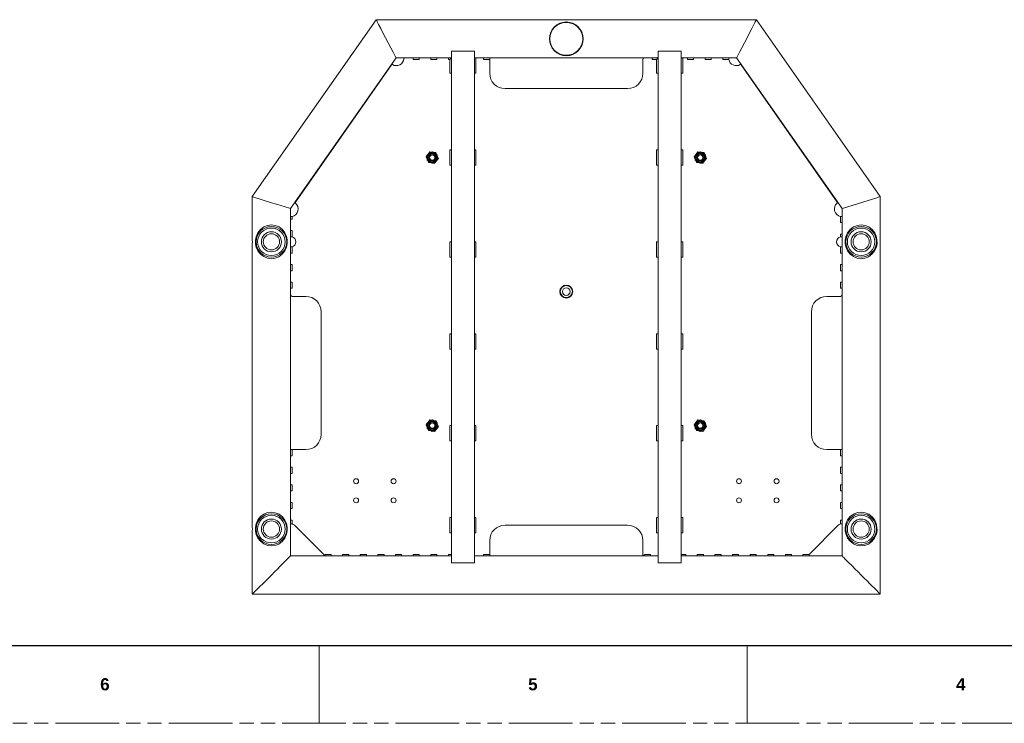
# Model space of a CAD drawing. Header units: millimetres. Extents: x 3925 to 5043, y -86 to 778.
# Tile 37 of 159: x 4246 to 4568, y -86 to 144. Entities that reach past the tile are written whole.
import ezdxf

# ---------------------------------------------------------------- set-up
doc = ezdxf.new("R2010")
doc.units = ezdxf.units.MM
doc.header["$LTSCALE"] = 46.255
doc.linetypes.add('PHANTOM', pattern=[0.8, 0.45, -0.05, 0.1, -0.05, 0.1, -0.05])
doc.layers.get('0').update_dxf_attribs({"linetype": 'CONTINUOUS'})
doc.layers.add('140-155102-0DXF_CONTINUOUS_LINE', color=7, linetype='CONTINUOUS')
doc.styles.add('SLDTEXTSTYLE0', font='arialbd.ttf', dxfattribs={"height": 5.5})

msp = doc.modelspace()

# ---------------------------------------------------------------- linework, layer by layer
at = {"color": 7, "linetype": 'Continuous', "lineweight": 30}
msp.add_line((3937.6114, -60.6394), (5029.8114, -60.6394), dxfattribs=at)
at = {"color": 7, "linetype": 'Continuous', "lineweight": 0}
for p, q in [((4344.0114, -60.6394), (4344.0114, -86.0394)), ((4483.7114, -60.6394), (4483.7114, -86.0394))]:
    msp.add_line(p, q, dxfattribs=at)
at = {"color": 7, "linetype": 'PHANTOM', "lineweight": 0}
msp.add_line((3924.9114, -86.0394), (5042.5114, -86.0394), dxfattribs=at)
at = {"layer": '140-155102-0DXF_CONTINUOUS_LINE', "color": 7, "linetype": 'Continuous', "lineweight": 0}
for p, q in [((4362.6458, 143.6136), (4322.2206, 85.8804)), ((4362.6458, 143.6136), (4362.841, 143.2386)), ((4486.7954, 143.6136), (4362.6458, 143.6136)), ((4362.841, 143.2386), (4363.0222, 142.8905)), ((4486.6002, 143.2386), (4486.419, 142.8905)), ((4486.7954, 143.6136), (4486.6002, 143.2386)), ((4527.2206, 85.8804), (4486.7954, 143.6136)), ((4387.2206, -33.6255), (4387.2206, 133.354)), ((4387.2206, 133.354), (4394.7206, 133.354)), ((4394.7206, 133.354), (4394.7206, -33.6255)), ((4454.7206, -33.6255), (4454.7206, 133.354)), ((4454.7206, 133.354), (4462.2206, 133.354)), ((4462.2206, 133.354), (4462.2206, -33.6255)), ((4334.7206, 81.9392), (4369.1529, 131.1136)), ((4336.2914, 84.0865), (4367.6498, 128.8709)), ((4369.0466, 131.3177), (4369.1529, 131.1136)), ((4369.1529, 131.1136), (4371.9592, 131.1136)), ((4374.7204, 131.1142), (4371.9592, 131.1142)), ((4374.7204, 131.1553), (4374.7204, 130.6272)), ((4374.7204, 131.1553), (4376.7204, 131.1553)), ((4374.7204, 130.6272), (4376.7204, 130.6272)), ((4376.7204, 130.6272), (4376.7204, 131.1553)), ((4380.4704, 131.1142), (4376.7204, 131.1142)), ((4380.4704, 131.1553), (4380.4704, 130.6272)), ((4380.4704, 131.1553), (4382.4704, 131.1553)), ((4380.4704, 130.6272), (4382.4704, 130.6272)), ((4382.4704, 130.6272), (4382.4704, 131.1553)), ((4386.2204, 131.1142), (4382.4704, 131.1142)), ((4386.2204, 131.1553), (4386.2204, 130.6272)), ((4386.2204, 131.1553), (4387.2206, 131.1553)), ((4386.2204, 130.6272), (4386.7206, 130.6272)), ((4386.7206, 130.6272), (4387.1544, 131.1142)), ((4386.7206, 130.6272), (4386.7206, 126.1127)), ((4387.2206, 131.1142), (4387.1544, 131.1142)), ((4397.7204, 131.1142), (4394.7206, 131.1142)), ((4395.2206, 126.1127), (4395.2206, 131.1142)), ((4397.7204, 131.1553), (4397.7204, 130.6272)), ((4399.7204, 131.1553), (4397.7204, 131.1553)), ((4397.7204, 130.6272), (4399.7206, 130.6272)), ((4399.7204, 130.6272), (4399.7204, 131.1553)), ((4399.7204, 131.1136), (4450.2206, 131.1136)), ((4399.7206, 126.1142), (4399.7206, 130.6142)), ((4449.7206, 130.6142), (4449.7206, 126.1142)), ((4452.7685, 131.1142), (4450.2206, 131.1142)), ((4452.7685, 131.1553), (4452.7685, 130.6272)), ((4452.7685, 131.1553), (4454.7206, 131.1553)), ((4452.7685, 130.6272), (4454.2206, 130.6272)), ((4454.2206, 130.6272), (4454.6544, 131.1142)), ((4454.2206, 130.6272), (4454.2206, 126.1127)), ((4454.7206, 131.1142), (4454.6544, 131.1142)), ((4464.2685, 131.1142), (4462.2206, 131.1142)), ((4462.7206, 126.1127), (4462.7206, 131.1142)), ((4464.2685, 131.1553), (4464.2685, 130.6272)), ((4464.2685, 131.1553), (4466.2685, 131.1553)), ((4464.2685, 130.6272), (4466.2685, 130.6272)), ((4466.2685, 130.6272), (4466.2685, 131.1553)), ((4470.0185, 131.1142), (4466.2685, 131.1142)), ((4470.0185, 131.1553), (4470.0185, 130.6272)), ((4470.0185, 131.1553), (4472.0185, 131.1553)), ((4470.0185, 130.6272), (4472.0185, 130.6272)), ((4472.0185, 130.6272), (4472.0185, 131.1553)), ((4475.7685, 131.1142), (4472.0185, 131.1142)), ((4475.7685, 131.1553), (4475.7685, 130.6272)), ((4477.7685, 131.1553), (4475.7685, 131.1553)), ((4475.7685, 130.6272), (4477.7685, 130.6272)), ((4477.7685, 130.6272), (4477.7685, 131.1553)), ((4477.7685, 131.1136), (4480.2883, 131.1136)), ((4480.3946, 131.3177), (4480.2883, 131.1136)), ((4480.2883, 131.1136), (4514.7206, 81.9392)), ((4481.7914, 128.8709), (4513.1498, 84.0865)), ((4386.7206, 126.1127), (4387.2206, 126.1127)), ((4394.7206, 126.1127), (4395.2206, 126.1127)), ((4454.2206, 126.1127), (4454.7206, 126.1127)), ((4462.2206, 126.1127), (4462.7206, 126.1127)), ((4444.7206, 121.1142), (4404.7206, 121.1142)), ((4379.3694, 99.5924), (4381.0171, 100.49)), ((4379.6194, 99.7286), (4380.1867, 100.4767)), ((4380.1867, 100.4767), (4380.8414, 100.3943)), ((4381.0171, 100.49), (4382.6184, 99.5118)), ((4381.2601, 100.3416), (4382.1916, 100.2243)), ((4382.1916, 100.2243), (4382.4476, 99.6162)), ((4386.7206, 101.1127), (4386.7206, 96.1127)), ((4387.2206, 101.1127), (4386.7206, 101.1127)), ((4395.2206, 101.1127), (4394.7206, 101.1127)), ((4395.2206, 96.1127), (4395.2206, 101.1127)), ((4454.2206, 101.1127), (4454.2206, 96.1127)), ((4454.7206, 101.1127), (4454.2206, 101.1127)), ((4462.7206, 101.1127), (4462.2206, 101.1127)), ((4462.7206, 96.1127), (4462.7206, 101.1127)), ((4466.8694, 99.5924), (4468.5171, 100.49)), ((4467.1194, 99.7286), (4467.6867, 100.4767)), ((4467.6867, 100.4767), (4468.3414, 100.3943)), ((4468.5171, 100.49), (4470.1184, 99.5118)), ((4468.7601, 100.3416), (4469.6916, 100.2243)), ((4469.6916, 100.2243), (4469.9476, 99.6162)), ((4378.9657, 98.8666), (4379.3644, 99.3923)), ((4379.3299, 98.0013), (4378.9657, 98.8666)), ((4379.3228, 97.7166), (4379.3694, 99.5924)), ((4380.9241, 96.7384), (4379.3228, 97.7166)), ((4379.7496, 97.0041), (4379.4936, 97.6123)), ((4380.6811, 96.8868), (4379.7496, 97.0041)), ((4382.5718, 97.636), (4380.9241, 96.7384)), ((4381.7545, 96.7517), (4381.0998, 96.8341)), ((4382.3218, 97.4998), (4381.7545, 96.7517)), ((4382.6184, 99.5118), (4382.5718, 97.636)), ((4382.9755, 98.3618), (4382.5768, 97.8361)), ((4382.6113, 99.2272), (4382.9755, 98.3618)), ((4466.4657, 98.8666), (4466.8644, 99.3923)), ((4466.8299, 98.0013), (4466.4657, 98.8666)), ((4466.8228, 97.7166), (4466.8694, 99.5924)), ((4468.4241, 96.7384), (4466.8228, 97.7166)), ((4467.2496, 97.0041), (4466.9936, 97.6123)), ((4468.1811, 96.8868), (4467.2496, 97.0041)), ((4470.0718, 97.636), (4468.4241, 96.7384)), ((4469.2545, 96.7517), (4468.5998, 96.8341)), ((4469.8218, 97.4998), (4469.2545, 96.7517)), ((4470.1184, 99.5118), (4470.0718, 97.636)), ((4470.4755, 98.3618), (4470.0768, 97.8361)), ((4470.1113, 99.2272), (4470.4755, 98.3618)), ((4386.7206, 96.1127), (4387.2206, 96.1127)), ((4394.7206, 96.1127), (4395.2206, 96.1127)), ((4454.2206, 96.1127), (4454.7206, 96.1127)), ((4462.2206, 96.1127), (4462.7206, 96.1127)), ((4322.2206, 85.8804), (4322.2206, 71.776)), ((4322.4288, 85.8148), (4322.2206, 85.8804)), ((4328.5425, 83.8872), (4322.4288, 85.8148)), ((4330.1794, 83.3712), (4328.5425, 83.8872)), ((4526.4194, 85.6278), (4514.9289, 82.0049)), ((4526.8456, 85.7622), (4526.4194, 85.6278)), ((4527.2206, 85.8804), (4526.8456, 85.7622)), ((4527.2206, 85.8804), (4527.2206, 71.776)), ((4334.3456, 82.0575), (4330.1794, 83.3712)), ((4334.7206, 81.9392), (4334.3456, 82.0575)), ((4334.7206, 79.3909), (4334.7206, 81.9392)), ((4514.9289, 82.0049), (4514.7206, 81.9392)), ((4514.7206, 79.3909), (4514.7206, 81.9392)), ((4334.679, 79.3909), (4334.679, 78.5447)), ((4335.207, 79.3909), (4334.679, 79.3909)), ((4334.679, 78.5447), (4335.207, 78.5447)), ((4334.7206, 78.5447), (4334.7206, 74.7947)), ((4335.207, 78.5447), (4335.207, 79.3909)), ((4514.7622, 79.3909), (4514.2342, 79.3909)), ((4514.2342, 79.3909), (4514.2342, 77.3909)), ((4514.2342, 77.3909), (4514.7622, 77.3909)), ((4514.7206, 73.6409), (4514.7206, 77.3909)), ((4514.7622, 77.3909), (4514.7622, 79.3909)), ((4325.9993, 75.9744), (4324.9033, 75.1601)), ((4327.2451, 76.464), (4325.9993, 75.9744)), ((4328.4978, 76.6137), (4327.2451, 76.464)), ((4329.7432, 76.4521), (4328.4978, 76.6137)), ((4334.679, 74.7947), (4334.679, 72.7947)), ((4335.207, 74.7947), (4334.679, 74.7947)), ((4335.207, 72.7947), (4335.207, 74.7947)), ((4522.2432, 76.4521), (4520.9978, 76.6137)), ((4523.4514, 75.9692), (4522.2432, 76.4521)), ((4524.5619, 75.1368), (4523.4514, 75.9692)), ((4525.3971, 74.065), (4524.5619, 75.1368)), ((4322.2206, 71.7761), (4322.2273, 71.7101)), ((4323.4987, 72.793), (4323.6685, 72.5063)), ((4333.6535, 70.5928), (4333.6412, 71.7658)), ((4334.679, 72.7947), (4335.207, 72.7947)), ((4334.7206, 69.4326), (4334.7206, 72.7947)), ((4386.7206, 71.1127), (4386.7206, 66.1127)), ((4387.2206, 71.1127), (4386.7206, 71.1127)), ((4395.2206, 71.1127), (4394.7206, 71.1127)), ((4395.2206, 66.1127), (4395.2206, 71.1127)), ((4454.7206, 71.1127), (4454.2206, 71.1127)), ((4454.2206, 71.1127), (4454.2206, 66.1127)), ((4462.7206, 71.1127), (4462.2206, 71.1127)), ((4462.7206, 66.1127), (4462.7206, 71.1127)), ((4514.7622, 73.6409), (4514.2342, 73.6409)), ((4514.2342, 73.6409), (4514.2342, 72.7947)), ((4514.2342, 72.7947), (4514.7622, 72.7947)), ((4514.7206, 71.7761), (4514.7206, 72.7947)), ((4514.7206, 71.7761), (4514.7273, 71.7101)), ((4514.7622, 72.7947), (4514.7622, 73.6409)), ((4515.9987, 72.793), (4515.7862, 71.617)), ((4515.7862, 71.617), (4515.8013, 70.4495)), ((4516.1685, 72.5063), (4515.9987, 72.793)), ((4527.2103, 71.6656), (4527.2139, 71.7101)), ((4527.2139, 71.7101), (4527.2206, 71.7761)), ((4322.2273, 70.5171), (4322.2206, 70.4511)), ((4322.2206, 70.4512), (4322.2206, -21.974)), ((4322.2309, 70.5617), (4322.2273, 70.5171)), ((4324.0375, 68.1735), (4324.8607, 67.1089)), ((4333.2672, 69.7022), (4333.4362, 69.4127)), ((4333.4362, 69.4127), (4333.6535, 70.5928)), ((4334.679, 69.4326), (4334.679, 67.4326)), ((4335.207, 69.4326), (4334.679, 69.4326)), ((4335.207, 67.4326), (4335.207, 69.4326)), ((4514.7622, 69.4326), (4514.2342, 69.4326)), ((4514.2342, 69.4326), (4514.2342, 67.4326)), ((4514.7273, 70.5171), (4514.7206, 70.4511)), ((4514.7206, 69.4326), (4514.7206, 70.4511)), ((4514.7309, 70.5618), (4514.7273, 70.5171)), ((4514.7622, 67.4326), (4514.7622, 69.4326)), ((4525.9362, 69.4127), (4525.7672, 69.7022)), ((4527.2206, 70.4511), (4527.2139, 70.5171)), ((4527.2206, 70.4512), (4527.2206, -21.974)), ((4324.8607, 67.1089), (4325.9628, 66.2731)), ((4325.9628, 66.2731), (4327.1709, 65.7823)), ((4327.1709, 65.7823), (4328.4183, 65.6139)), ((4334.679, 67.4326), (4335.207, 67.4326)), ((4334.7206, 67.4326), (4334.7206, 63.6826)), ((4386.7206, 66.1127), (4387.2206, 66.1127)), ((4394.7206, 66.1127), (4395.2206, 66.1127)), ((4454.2206, 66.1127), (4454.7206, 66.1127)), ((4462.2206, 66.1127), (4462.7206, 66.1127)), ((4514.2342, 67.4326), (4514.7622, 67.4326)), ((4514.7206, 63.6826), (4514.7206, 67.4326)), ((4519.6709, 65.7822), (4520.9183, 65.6139)), ((4520.9183, 65.6139), (4522.1651, 65.7557)), ((4522.1651, 65.7557), (4523.4069, 66.2334)), ((4523.4069, 66.2334), (4524.5094, 67.0396)), ((4334.679, 61.6826), (4334.679, 63.6826)), ((4335.207, 63.6826), (4334.679, 63.6826)), ((4334.679, 61.6826), (4335.207, 61.6826)), ((4334.7206, 61.6826), (4334.7206, 57.9326)), ((4335.207, 61.6826), (4335.207, 63.6826)), ((4514.7622, 63.6826), (4514.2342, 63.6826)), ((4514.2342, 63.6826), (4514.2342, 61.6826)), ((4514.2342, 61.6826), (4514.7622, 61.6826)), ((4514.7206, 57.9326), (4514.7206, 61.6826)), ((4514.7622, 63.6826), (4514.7622, 61.6826)), ((4334.679, 55.9326), (4334.679, 57.9326)), ((4335.207, 57.9326), (4334.679, 57.9326)), ((4335.207, 55.9326), (4335.207, 57.9326)), ((4514.7622, 57.9326), (4514.2342, 57.9326)), ((4514.2342, 57.9326), (4514.2342, 55.9326)), ((4514.7622, 57.9326), (4514.7622, 55.9326)), ((4334.679, 55.9326), (4335.207, 55.9326)), ((4334.7206, 55.9326), (4334.7206, 53.7861)), ((4514.2342, 55.9326), (4514.7622, 55.9326)), ((4514.7206, 53.7861), (4514.7206, 55.9326)), ((4334.7206, 3.2859), (4334.7206, 53.7861)), ((4335.2206, 53.2861), (4339.7206, 53.2861)), ((4509.7206, 53.2861), (4514.2206, 53.2861)), ((4514.7206, 3.2859), (4514.7206, 53.7861)), ((4344.7206, 48.2861), (4344.7206, 8.2861)), ((4504.7206, 8.2861), (4504.7206, 48.2861)), ((4386.7206, 41.1127), (4386.7206, 36.1127)), ((4387.2206, 41.1127), (4386.7206, 41.1127)), ((4395.2206, 41.1127), (4394.7206, 41.1127)), ((4395.2206, 36.1127), (4395.2206, 41.1127)), ((4454.7206, 41.1127), (4454.2206, 41.1127)), ((4454.2206, 41.1127), (4454.2206, 36.1127)), ((4462.7206, 41.1127), (4462.2206, 41.1127)), ((4462.7206, 36.1127), (4462.7206, 41.1127)), ((4386.7206, 36.1127), (4387.2206, 36.1127)), ((4394.7206, 36.1127), (4395.2206, 36.1127)), ((4454.2206, 36.1127), (4454.7206, 36.1127)), ((4462.2206, 36.1127), (4462.7206, 36.1127)), ((4379.3694, 12.0924), (4381.0171, 12.99)), ((4379.6194, 12.2286), (4380.1867, 12.9767)), ((4380.1867, 12.9767), (4380.8414, 12.8943)), ((4381.0171, 12.99), (4382.6184, 12.0118)), ((4466.8694, 12.0924), (4468.5171, 12.99)), ((4467.1194, 12.2286), (4467.6867, 12.9767)), ((4467.6867, 12.9767), (4468.3414, 12.8943)), ((4468.5171, 12.99), (4470.1184, 12.0118)), ((4378.9657, 11.3666), (4379.3644, 11.8923)), ((4379.3299, 10.5013), (4378.9657, 11.3666)), ((4379.3228, 10.2166), (4379.3694, 12.0924)), ((4380.9241, 9.2384), (4379.3228, 10.2166)), ((4379.7496, 9.5041), (4379.4936, 10.1123)), ((4382.5718, 10.136), (4380.9241, 9.2384)), ((4381.2601, 12.8416), (4382.1916, 12.7243)), ((4382.3218, 9.9998), (4381.7545, 9.2517)), ((4382.1916, 12.7243), (4382.4476, 12.1162)), ((4382.6184, 12.0118), (4382.5718, 10.136)), ((4382.9755, 10.8618), (4382.5768, 10.3361)), ((4382.6113, 11.7272), (4382.9755, 10.8618)), ((4387.2206, 11.1127), (4386.7206, 11.1127)), ((4386.7206, 11.1127), (4386.7206, 6.1127)), ((4395.2206, 11.1127), (4394.7206, 11.1127)), ((4395.2206, 6.1127), (4395.2206, 11.1127)), ((4454.7206, 11.1127), (4454.2206, 11.1127)), ((4454.2206, 11.1127), (4454.2206, 6.1127)), ((4462.7206, 11.1127), (4462.2206, 11.1127)), ((4462.7206, 6.1127), (4462.7206, 11.1127)), ((4466.4657, 11.3666), (4466.8644, 11.8923)), ((4466.8299, 10.5013), (4466.4657, 11.3666)), ((4466.8228, 10.2166), (4466.8694, 12.0924)), ((4468.4241, 9.2384), (4466.8228, 10.2166)), ((4467.2496, 9.5041), (4466.9936, 10.1123)), ((4470.0718, 10.136), (4468.4241, 9.2384)), ((4468.7601, 12.8416), (4469.6916, 12.7243)), ((4469.8218, 9.9998), (4469.2545, 9.2517)), ((4469.6916, 12.7243), (4469.9476, 12.1162)), ((4470.1184, 12.0118), (4470.0718, 10.136)), ((4470.4755, 10.8618), (4470.0768, 10.3361)), ((4470.1113, 11.7272), (4470.4755, 10.8618)), ((4380.6811, 9.3868), (4379.7496, 9.5041)), ((4381.7545, 9.2517), (4381.0998, 9.3341)), ((4468.1811, 9.3868), (4467.2496, 9.5041)), ((4469.2545, 9.2517), (4468.5998, 9.3341)), ((4334.679, 3.2859), (4334.679, 1.2859)), ((4335.207, 3.2859), (4334.679, 3.2859)), ((4335.207, 1.2859), (4335.207, 3.2861)), ((4339.7206, 3.2861), (4335.2206, 3.2861)), ((4386.7206, 6.1127), (4387.2206, 6.1127)), ((4394.7206, 6.1127), (4395.2206, 6.1127)), ((4454.2206, 6.1127), (4454.7206, 6.1127)), ((4462.2206, 6.1127), (4462.7206, 6.1127)), ((4514.2206, 3.2861), (4509.7206, 3.2861)), ((4514.2342, 3.2861), (4514.2342, 1.2859)), ((4514.7622, 3.2859), (4514.2342, 3.2859)), ((4514.7622, 1.2859), (4514.7622, 3.2859)), ((4334.679, 1.2859), (4335.207, 1.2859)), ((4334.7206, 1.2859), (4334.7206, -2.4641)), ((4514.2342, 1.2859), (4514.7622, 1.2859)), ((4514.7206, -2.4641), (4514.7206, 1.2859)), ((4334.679, -4.4641), (4334.679, -2.4641)), ((4335.207, -2.4641), (4334.679, -2.4641)), ((4335.207, -4.4641), (4335.207, -2.4641)), ((4514.7622, -2.4641), (4514.2342, -2.4641)), ((4514.2342, -2.4641), (4514.2342, -4.4641)), ((4514.7622, -2.4641), (4514.7622, -4.4641)), ((4334.679, -4.4641), (4335.207, -4.4641)), ((4334.7206, -4.4641), (4334.7206, -8.2141)), ((4514.2342, -4.4641), (4514.7622, -4.4641)), ((4514.7206, -8.2141), (4514.7206, -4.4641)), ((4334.679, -10.2141), (4334.679, -8.2141)), ((4335.207, -8.2141), (4334.679, -8.2141)), ((4335.207, -10.2141), (4335.207, -8.2141)), ((4514.7622, -8.2141), (4514.2342, -8.2141)), ((4514.2342, -8.2141), (4514.2342, -10.2141)), ((4514.7622, -8.2141), (4514.7622, -10.2141)), ((4334.679, -10.2141), (4335.207, -10.2141)), ((4334.7206, -10.2141), (4334.7206, -13.9641)), ((4514.2342, -10.2141), (4514.7622, -10.2141)), ((4514.7206, -13.9641), (4514.7206, -10.2141)), ((4334.679, -15.9641), (4334.679, -13.9641)), ((4335.207, -13.9641), (4334.679, -13.9641)), ((4334.679, -15.9641), (4335.207, -15.9641)), ((4334.7206, -15.9641), (4334.7206, -19.7141)), ((4335.207, -15.9641), (4335.207, -13.9641)), ((4514.7622, -13.9641), (4514.2342, -13.9641)), ((4514.2342, -13.9641), (4514.2342, -15.9641)), ((4514.2342, -15.9641), (4514.7622, -15.9641)), ((4514.7206, -19.7141), (4514.7206, -15.9641)), ((4514.7622, -13.9641), (4514.7622, -15.9641)), ((4325.9993, -17.7756), (4324.9033, -18.5899)), ((4327.2451, -17.286), (4325.9993, -17.7756)), ((4328.4978, -17.1363), (4327.2451, -17.286)), ((4329.7432, -17.2979), (4328.4978, -17.1363)), ((4387.2206, -18.8873), (4386.7206, -18.8873)), ((4386.7206, -18.8873), (4386.7206, -23.8873)), ((4395.2206, -18.8873), (4394.7206, -18.8873)), ((4395.2206, -23.8873), (4395.2206, -18.8873)), ((4454.7206, -18.8873), (4454.2206, -18.8873)), ((4454.2206, -18.8873), (4454.2206, -23.8873)), ((4462.7206, -18.8873), (4462.2206, -18.8873)), ((4462.7206, -23.8873), (4462.7206, -18.8873)), ((4522.2432, -17.2979), (4520.9978, -17.1363)), ((4523.4514, -17.7808), (4522.2432, -17.2979)), ((4524.5619, -18.6132), (4523.4514, -17.7808)), ((4525.3971, -19.685), (4524.5619, -18.6132)), ((4322.2206, -21.9739), (4322.2273, -22.0403)), ((4323.4987, -20.957), (4323.6685, -21.2437)), ((4333.6535, -23.1572), (4333.6412, -21.9842)), ((4335.207, -19.7141), (4334.679, -19.7141)), ((4334.679, -19.7141), (4334.679, -20.9578)), ((4334.679, -20.9578), (4335.207, -20.9578)), ((4334.7206, -31.3864), (4334.7206, -20.9578)), ((4335.207, -20.9578), (4335.207, -19.7141)), ((4345.9687, -31.4105), (4335.958, -21.4014)), ((4404.7206, -21.3858), (4444.7206, -21.3858)), ((4513.4832, -21.4014), (4503.9846, -30.9)), ((4514.7622, -19.7141), (4514.2342, -19.7141)), ((4514.2342, -19.7141), (4514.2342, -20.9578)), ((4514.2342, -20.9578), (4514.7622, -20.9578)), ((4514.7206, -21.9739), (4514.7206, -20.9578)), ((4514.7206, -21.9739), (4514.7273, -22.0399)), ((4514.7622, -20.9578), (4514.7622, -19.7141)), ((4515.9987, -20.957), (4515.7862, -22.133)), ((4515.7862, -22.133), (4515.8013, -23.3005)), ((4516.1685, -21.2437), (4515.9987, -20.957)), ((4322.2273, -23.2321), (4322.2206, -23.2989)), ((4322.2206, -23.2988), (4322.2206, -43.8864)), ((4322.2422, -23.0486), (4322.2273, -23.2321)), ((4324.0375, -25.5765), (4324.8607, -26.6411)), ((4333.2672, -24.0478), (4333.4362, -24.3373)), ((4333.4362, -24.3373), (4333.6535, -23.1572)), ((4386.7206, -23.8873), (4387.2206, -23.8873)), ((4394.7206, -23.8873), (4395.2206, -23.8873)), ((4454.2206, -23.8873), (4454.7206, -23.8873)), ((4462.2206, -23.8873), (4462.7206, -23.8873)), ((4514.7273, -23.2329), (4514.7206, -23.2989)), ((4514.7206, -31.3864), (4514.7206, -23.2989)), ((4514.7309, -23.1882), (4514.7273, -23.2329)), ((4525.9362, -24.3373), (4525.7672, -24.0478)), ((4527.2139, -23.2321), (4527.2206, -23.2988)), ((4527.2206, -23.2988), (4527.2206, -43.8864)), ((4324.8607, -26.6411), (4325.9628, -27.4769)), ((4325.9628, -27.4769), (4327.1709, -27.9677)), ((4327.1709, -27.9677), (4328.4183, -28.1361)), ((4399.7206, -30.8858), (4399.7206, -26.3858)), ((4449.7206, -26.3858), (4449.7206, -30.8858)), ((4519.6709, -27.9678), (4520.9183, -28.1361)), ((4520.9183, -28.1361), (4522.1651, -27.9943)), ((4522.1651, -27.9943), (4523.4069, -27.5166)), ((4523.4069, -27.5166), (4524.5094, -26.7104)), ((4345.9687, -31.3864), (4334.7206, -31.3864)), ((4347.9704, -30.9), (4345.9704, -30.9)), ((4345.9704, -30.9), (4345.9704, -31.428)), ((4347.9704, -31.428), (4345.9704, -31.428)), ((4347.9704, -31.428), (4347.9704, -30.9)), ((4347.9704, -31.3858), (4351.7204, -31.3858)), ((4353.7204, -30.9), (4351.7204, -30.9)), ((4351.7204, -30.9), (4351.7204, -31.428)), ((4353.7204, -31.428), (4351.7204, -31.428)), ((4353.7204, -31.428), (4353.7204, -30.9)), ((4353.7204, -31.3858), (4357.4704, -31.3858)), ((4359.4704, -30.9), (4357.4704, -30.9)), ((4357.4704, -30.9), (4357.4704, -31.428)), ((4359.4704, -31.428), (4357.4704, -31.428)), ((4359.4704, -31.428), (4359.4704, -30.9)), ((4359.4704, -31.3858), (4363.2204, -31.3858)), ((4365.2204, -30.9), (4363.2204, -30.9)), ((4363.2204, -30.9), (4363.2204, -31.428)), ((4365.2204, -31.428), (4363.2204, -31.428)), ((4365.2204, -31.428), (4365.2204, -30.9)), ((4365.2204, -31.3858), (4368.9704, -31.3858)), ((4370.9704, -30.9), (4368.9704, -30.9)), ((4368.9704, -30.9), (4368.9704, -31.428)), ((4370.9704, -31.428), (4368.9704, -31.428)), ((4370.9704, -31.428), (4370.9704, -30.9)), ((4370.9704, -31.3858), (4374.7204, -31.3858)), ((4376.7204, -30.9), (4374.7204, -30.9)), ((4374.7204, -30.9), (4374.7204, -31.428)), ((4376.7204, -31.428), (4374.7204, -31.428)), ((4376.7204, -31.428), (4376.7204, -30.9)), ((4376.7204, -31.3858), (4380.4704, -31.3858)), ((4382.4704, -30.9), (4380.4704, -30.9)), ((4380.4704, -30.9), (4380.4704, -31.428)), ((4382.4704, -31.428), (4380.4704, -31.428)), ((4382.4704, -31.428), (4382.4704, -30.9)), ((4382.4704, -31.3858), (4386.2204, -31.3858)), ((4387.2206, -30.9), (4386.2204, -30.9)), ((4386.2204, -30.9), (4386.2204, -31.428)), ((4387.2206, -31.428), (4386.2204, -31.428)), ((4394.7206, -31.3858), (4397.7204, -31.3858)), ((4399.7206, -30.9), (4397.7204, -30.9)), ((4397.7204, -30.9), (4397.7204, -31.428)), ((4397.7204, -31.428), (4399.7204, -31.428)), ((4399.7204, -31.428), (4399.7204, -30.9)), ((4450.2346, -31.3864), (4399.7204, -31.3864)), ((4452.2346, -30.9), (4450.2346, -30.9)), ((4450.2346, -30.9), (4450.2346, -31.428)), ((4452.2346, -31.428), (4450.2346, -31.428)), ((4452.2346, -31.428), (4452.2346, -30.9)), ((4452.2346, -31.3858), (4454.7206, -31.3858)), ((4463.7346, -30.9), (4462.2206, -30.9)), ((4463.7346, -31.428), (4462.2206, -31.428)), ((4463.7346, -31.428), (4463.7346, -30.9)), ((4463.7346, -31.3858), (4467.4846, -31.3858)), ((4469.4846, -30.9), (4467.4846, -30.9)), ((4467.4846, -30.9), (4467.4846, -31.428)), ((4469.4846, -31.428), (4467.4846, -31.428)), ((4469.4846, -31.428), (4469.4846, -30.9)), ((4469.4846, -31.3858), (4473.2346, -31.3858)), ((4475.2346, -30.9), (4473.2346, -30.9)), ((4473.2346, -30.9), (4473.2346, -31.428)), ((4475.2346, -31.428), (4473.2346, -31.428)), ((4475.2346, -31.428), (4475.2346, -30.9)), ((4475.2346, -31.3858), (4478.9846, -31.3858)), ((4480.9846, -30.9), (4478.9846, -30.9)), ((4478.9846, -30.9), (4478.9846, -31.428)), ((4480.9846, -31.428), (4478.9846, -31.428)), ((4480.9846, -31.428), (4480.9846, -30.9)), ((4480.9846, -31.3858), (4484.7346, -31.3858)), ((4486.7346, -30.9), (4484.7346, -30.9)), ((4484.7346, -30.9), (4484.7346, -31.428)), ((4486.7346, -31.428), (4484.7346, -31.428)), ((4486.7346, -31.428), (4486.7346, -30.9)), ((4486.7346, -31.3858), (4490.4846, -31.3858)), ((4492.4846, -30.9), (4490.4846, -30.9)), ((4490.4846, -30.9), (4490.4846, -31.428)), ((4492.4846, -31.428), (4490.4846, -31.428)), ((4492.4846, -31.428), (4492.4846, -30.9)), ((4492.4846, -31.3858), (4496.2346, -31.3858)), ((4498.2346, -30.9), (4496.2346, -30.9)), ((4496.2346, -30.9), (4496.2346, -31.428)), ((4498.2346, -31.428), (4496.2346, -31.428)), ((4498.2346, -31.428), (4498.2346, -30.9)), ((4498.2346, -31.3858), (4501.9846, -31.3858)), ((4503.9846, -30.9), (4501.9846, -30.9)), ((4501.9846, -30.9), (4501.9846, -31.428)), ((4501.9846, -31.428), (4503.9846, -31.428)), ((4503.9846, -31.428), (4503.9846, -30.9)), ((4514.7206, -31.3864), (4503.9846, -31.3864)), ((4394.7206, -33.6255), (4387.2206, -33.6255)), ((4462.2206, -33.6255), (4454.7206, -33.6255)), ((4322.2206, -43.8864), (4527.2206, -43.8864))]:
    msp.add_line(p, q, dxfattribs=at)
for points in [[(4363.0222, 142.8905), (4363.4792, 142.0129), (4364.1414, 140.7408), (4364.8664, 139.3484), (4365.7157, 137.7166), (4366.5976, 136.0227), (4367.4227, 134.4373), (4368.1885, 132.9665), (4368.7304, 131.925), (4369.0466, 131.3177)], [(4486.419, 142.8905), (4485.9622, 142.0128), (4485.3, 140.7407), (4484.5752, 139.3482), (4483.7256, 137.7165), (4482.8439, 136.0226), (4482.0185, 134.4373), (4481.253, 132.9663), (4480.7107, 131.9251), (4480.3946, 131.3177)], [(4324.9033, 75.1601), (4324.0514, 74.0777), (4323.4987, 72.793)], [(4333.6412, 71.7658), (4333.4056, 72.9161), (4332.8971, 74.065), (4332.0619, 75.1368), (4330.9514, 75.9692), (4329.7432, 76.4521)], [(4520.9978, 76.6137), (4519.7451, 76.464), (4518.4993, 75.9744), (4517.4033, 75.1601), (4516.5514, 74.0777), (4515.9987, 72.793)], [(4525.9362, 69.4127), (4526.1535, 70.5928), (4526.1412, 71.7658), (4525.9056, 72.9161), (4525.3971, 74.065)], [(4322.2273, 71.7101), (4322.2421, 71.5264), (4322.254, 71.2609), (4322.2541, 70.967), (4322.2422, 70.7014), (4322.2309, 70.5617)], [(4323.4987, 72.793), (4323.2862, 71.617), (4323.3012, 70.4495), (4323.5357, 69.311), (4324.0375, 68.1735)], [(4514.7273, 71.7101), (4514.7421, 71.5264), (4514.754, 71.2609), (4514.7541, 70.967), (4514.7422, 70.7014), (4514.7309, 70.5618)], [(4527.2139, 70.5171), (4527.1991, 70.7008), (4527.1872, 70.9664), (4527.1871, 71.2603), (4527.199, 71.5258), (4527.2103, 71.6656)], [(4328.4183, 65.6139), (4329.6651, 65.7557), (4330.9069, 66.2334), (4332.0094, 67.0396), (4332.8703, 68.1173), (4333.4362, 69.4127)], [(4515.8013, 70.4495), (4516.0357, 69.311), (4516.5375, 68.1734), (4517.3607, 67.1089), (4518.4628, 66.2731), (4519.6709, 65.7822)], [(4524.5094, 67.0396), (4525.3703, 68.1173), (4525.9362, 69.4127)], [(4324.9033, -18.5899), (4324.0514, -19.6723), (4323.4987, -20.957)], [(4333.6412, -21.9842), (4333.4056, -20.8339), (4332.8971, -19.685), (4332.0619, -18.6132), (4330.9514, -17.7808), (4329.7432, -17.2979)], [(4520.9978, -17.1363), (4519.7451, -17.286), (4518.4993, -17.7756), (4517.4033, -18.5899), (4516.5514, -19.6723), (4515.9987, -20.957)], [(4322.2273, -22.0403), (4322.2421, -22.2236), (4322.254, -22.4891), (4322.2541, -22.783), (4322.2422, -23.0486)], [(4323.4987, -20.957), (4323.2862, -22.133), (4323.3012, -23.3005), (4323.5357, -24.439), (4324.0375, -25.5765)], [(4514.7273, -22.0399), (4514.7421, -22.2236), (4514.754, -22.4891), (4514.7541, -22.783), (4514.7422, -23.0486), (4514.7309, -23.1882)], [(4525.9362, -24.3373), (4526.1535, -23.1572), (4526.1412, -21.9842), (4525.9056, -20.8339), (4525.3971, -19.685)], [(4527.2206, -21.974), (4527.2139, -22.0404), (4527.1992, -22.2214), (4527.1872, -22.485), (4527.1871, -22.7814), (4527.1989, -23.0467), (4527.2139, -23.2321)], [(4328.4183, -28.1361), (4329.6651, -27.9943), (4330.9069, -27.5166), (4332.0094, -26.7104), (4332.8703, -25.6327), (4333.4362, -24.3373)], [(4515.8013, -23.3005), (4516.0357, -24.439), (4516.5375, -25.5766), (4517.3607, -26.6411), (4518.4628, -27.4769), (4519.6709, -27.9678)], [(4524.5094, -26.7104), (4525.3703, -25.6327), (4525.9362, -24.3373)], [(4334.7206, -31.3864), (4334.6871, -31.4196), (4334.5832, -31.5238), (4334.4035, -31.7036), (4332.0964, -34.0106)], [(4514.8575, -31.5233), (4514.754, -31.4193), (4514.7206, -31.3864)], [(4518.1295, -34.7953), (4516.6683, -33.334), (4516.106, -32.7718), (4515.653, -32.3186), (4515.2996, -31.9654), (4515.0371, -31.703), (4514.8575, -31.5233)], [(4332.0964, -34.0106), (4331.3098, -34.7972), (4330.4249, -35.6822), (4329.4664, -36.6406), (4328.4686, -37.6383), (4327.4717, -38.6352), (4326.514, -39.593), (4325.6297, -40.4773), (4324.8432, -41.2638), (4324.1683, -41.9388), (4323.606, -42.501), (4323.1529, -42.9542)], [(4526.6412, -43.307), (4526.2886, -42.9544), (4525.8352, -42.501), (4525.2726, -41.9384), (4524.5964, -41.2622), (4523.8098, -40.4755), (4522.9247, -39.5905), (4521.9661, -38.632), (4520.9684, -37.6342), (4519.9715, -36.6373), (4519.0138, -35.6796), (4518.1295, -34.7953)], [(4322.3576, -43.7495), (4322.254, -43.8534), (4322.2206, -43.8864)], [(4323.1529, -42.9542), (4322.5371, -43.5697), (4322.3576, -43.7495)], [(4527.2206, -43.8864), (4527.187, -43.8532), (4527.0832, -43.749), (4526.9035, -43.5691), (4526.6412, -43.307)]]:
    msp.add_lwpolyline(points, dxfattribs=at)
for centre, radius in [((4424.7206, 137.3636), 5.5), ((4424.7206, 137.3636), 5.375), ((4380.9706, 98.6142), 1.5625), ((4380.9706, 98.6142), 1.3125), ((4380.9706, 98.6142), 1.025), ((4468.4706, 98.6142), 1.5625), ((4468.4706, 98.6142), 1.3125), ((4468.4706, 98.6142), 1.025), ((4380.9706, 98.6142), 0.875), ((4468.4706, 98.6142), 0.875), ((4328.4706, 71.1136), 5), ((4328.4706, 71.1136), 4.5), ((4328.4706, 71.1136), 3.275), ((4520.9706, 71.1136), 5), ((4520.9706, 71.1136), 4.5), ((4520.9706, 71.1136), 3.275), ((4328.4706, 71.1136), 2.65), ((4520.9706, 71.1136), 2.65), ((4424.7206, 54.8642), 2.125), ((4424.7206, 54.8642), 2.1), ((4424.7206, 54.8642), 1.975), ((4424.7206, 54.8642), 1.25), ((4380.9706, 11.1142), 1.5625), ((4380.9706, 11.1142), 1.3125), ((4380.9706, 11.1142), 1.025), ((4380.9706, 11.1142), 0.875), ((4468.4706, 11.1142), 1.5625), ((4468.4706, 11.1142), 1.3125), ((4468.4706, 11.1142), 1.025), ((4468.4706, 11.1142), 0.875), ((4356.0956, -7.0108), 0.8125), ((4368.3456, -7.0108), 0.8125), ((4481.0956, -7.0108), 0.8125), ((4493.3456, -7.0108), 0.8125), ((4356.0956, -13.2608), 0.8125), ((4368.3456, -13.2608), 0.8125), ((4481.0956, -13.2608), 0.8125), ((4493.3456, -13.2608), 0.8125), ((4328.4706, -22.6364), 5), ((4328.4706, -22.6364), 4.5), ((4520.9706, -22.6364), 5), ((4520.9706, -22.6364), 4.5), ((4328.4706, -22.6364), 3.275), ((4328.4706, -22.6364), 2.65), ((4520.9706, -22.6364), 3.275), ((4520.9706, -22.6364), 2.65)]:
    msp.add_circle(centre, radius, dxfattribs=at)
for centre, radius, start, end in [((4367.8546, 128.7275), 0.25, 60.215909, 145), ((4369.2206, 131.1142), 2.5, 240.215909, 354.784091), ((4371.9592, 130.8642), 0.25, 90, 174.784091), ((4450.2206, 130.6142), 0.5, 90, 180), ((4480.2206, 131.1142), 2.5, 191.232652, 299.784091), ((4481.5866, 128.7275), 0.25, 35, 119.784091), ((4404.7206, 126.1142), 5, 180, 270), ((4444.7206, 126.1142), 5, 270, 360), ((4380.9706, 98.6142), 1.7, 102.832593, 132.361461), ((4380.9706, 98.6142), 1.7, 42.823389, 72.503289), ((4468.4706, 98.6142), 1.7, 102.832593, 132.361461), ((4468.4706, 98.6142), 1.7, 42.823389, 72.503289), ((4380.9706, 98.6142), 1.7, 162.820424, 192.503374), ((4380.9706, 98.6142), 1.7, 222.823389, 252.503289), ((4380.9706, 98.6142), 1.7, 282.832593, 312.361461), ((4380.9706, 98.6142), 1.7, 342.820424, 12.503374), ((4468.4706, 98.6142), 1.7, 162.820424, 192.503374), ((4468.4706, 98.6142), 1.7, 222.823389, 252.503289), ((4468.4706, 98.6142), 1.7, 282.832593, 312.361461), ((4468.4706, 98.6142), 1.7, 342.820424, 12.503374), ((4334.7206, 81.8431), 2.5, 281.218571, 49.784091), ((4336.4962, 83.9431), 0.25, 145, 229.784091), ((4514.7206, 81.8431), 2.5, 130.215909, 258.781429), ((4512.945, 83.9431), 0.25, 310.215909, 35), ((4334.7206, 71.1136), 1.75, 286.13681, 73.86319), ((4514.7206, 71.1136), 1.75, 106.13681, 253.863191), ((4335.2206, 53.7861), 0.5, 180, 270), ((4339.7206, 48.2861), 5, 0, 90), ((4509.7206, 48.2861), 5, 90, 180), ((4514.2206, 53.7861), 0.5, 270, 360), ((4380.9706, 11.1142), 1.7, 162.820424, 192.503374), ((4380.9706, 11.1142), 1.7, 222.823389, 252.503289), ((4380.9706, 11.1142), 1.7, 102.832593, 132.361461), ((4380.9706, 11.1142), 1.7, 282.832593, 312.361461), ((4380.9706, 11.1142), 1.7, 42.823389, 72.503289), ((4380.9706, 11.1142), 1.7, 342.820424, 12.503374), ((4468.4706, 11.1142), 1.7, 162.820424, 192.503374), ((4468.4706, 11.1142), 1.7, 222.823389, 252.503289), ((4468.4706, 11.1142), 1.7, 102.832593, 132.361461), ((4468.4706, 11.1142), 1.7, 282.832593, 312.361461), ((4468.4706, 11.1142), 1.7, 42.823389, 72.503289), ((4468.4706, 11.1142), 1.7, 342.820424, 12.503374), ((4339.7206, 8.2861), 5, 270, 360), ((4509.7206, 8.2861), 5, 180, 270), ((4334.7206, -22.6389), 1.75, 45, 73.863191), ((4404.7206, -26.3858), 5, 90, 180), ((4444.7206, -26.3858), 5, 0, 90), ((4514.7206, -22.6389), 1.75, 106.13681, 135), ((4450.2206, -30.8858), 0.5, 180, 271.59267)]:
    msp.add_arc(centre, radius, start, end, dxfattribs=at)

# ---------------------------------------------------------------- texts
at = {"color": 7, "linetype": 'Continuous', "lineweight": 0, "char_height": 3.9688, "attachment_point": 1, "style": 'SLDTEXTSTYLE0'}
for s, insert in [('6', (4272.5739, -71.3102)), ('5', (4412.2739, -71.3102)), ('4', (4551.9739, -71.3102))]:
    msp.add_mtext(s, dxfattribs=dict(at, insert=insert))

doc.saveas('drawing.dxf')
